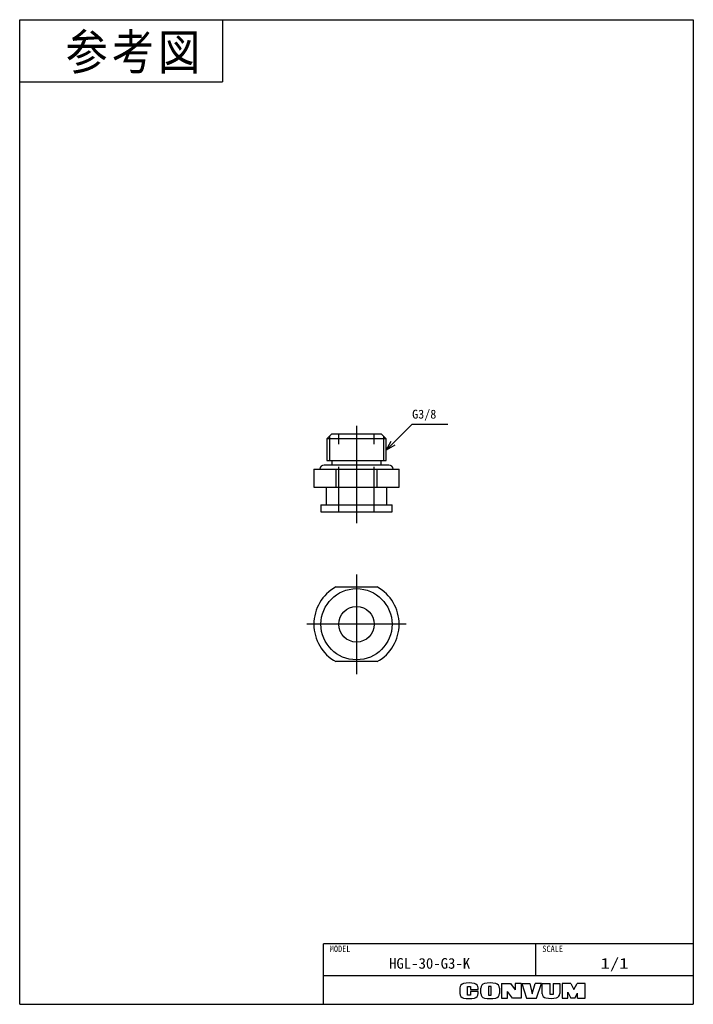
# Model space of a CAD drawing. Extents: x 0 to 189, y 0 to 277.
import ezdxf

# ---------------------------------------------------------------- set-up
doc = ezdxf.new("R2010")
doc.units = 0
doc.linetypes.add('CENTER', pattern=[50.8, 31.75, -6.35, 6.35, -6.35])
doc.linetypes.add('DASHED', pattern=[19.05, 12.7, -6.35])
doc.layers.get('0').update_dxf_attribs({"linetype": 'CONTINUOUS'})
doc.styles.add('MX_NOTE_STANDARD', font='txt.sh', dxfattribs={"bigfont": 'extfont'})
doc.dimstyles.new('MXDIMSTYLE', dxfattribs={"dimtxt": 2.5, "dimasz": 2.5, "dimexe": 1, "dimexo": 1, "dimgap": 1, "dimtad": 1, "dimdsep": 46, "dimtxsty": 'MX_NOTE_STANDARD', "dimblk1": 'OPEN30', "dimblk2": 'OPEN30', "dimsah": 1, "dimcen": 2.5, "dimadec": 0, "dimazin": 0, "dimtfac": 1, "dimtmove": 0, "dimatfit": 3, "dimldrblk": 'OPEN30', "dimfxl": 1, "dimtzin": 0, "dimarcsym": 0})

# ---------------------------------------------------------------- blocks, each defined once
blk = doc.blocks.new('_OPEN30')
at = {"color": 0, "linetype": 'ByBlock', "lineweight": -2}
for p, q in [((-1, 0.267949), (0, 0)), ((0, 0), (-1, -0.267949)), ((0, 0), (-1, 0))]:
    blk.add_line(p, q, dxfattribs=at)

msp = doc.modelspace()

# ---------------------------------------------------------------- linework, layer by layer
at = {"color": 150, "linetype": 'CONTINUOUS'}
for p, q in [((0, 0), (0, 276.624973)), ((0, 276.624973), (189.357336, 276.624973)), ((57, 276.624973), (57, 259.124973)), ((189.357336, 276.624973), (189.357336, 0)), ((0, 259.124973), (57, 259.124973)), ((0, 0), (189.357336, 0))]:
    msp.add_line(p, q, dxfattribs=at)
at = {"color": 7, "linetype": 'CENTER'}
for p, q in [((94.678668, 162.563654), (94.678668, 135.146747)), ((94.678668, 120.774906), (94.678668, 92.774906)), ((108.678668, 106.774906), (80.678668, 106.774906))]:
    msp.add_line(p, q, dxfattribs=at)
at = {"color": 254, "linetype": 'CONTINUOUS'}
for p, q in [((87.747668, 160.312487), (86.347668, 158.912487)), ((103.009668, 158.912487), (86.347668, 158.912487)), ((86.347668, 158.912487), (86.347668, 152.812487)), ((87.747668, 160.312487), (101.609668, 160.312487)), ((103.009668, 158.912487), (101.609668, 160.312487)), ((103.009668, 152.812487), (103.009668, 158.912487)), ((86.347668, 152.812487), (103.009668, 152.812487)), ((87.703668, 152.812487), (87.703668, 151.512487)), ((101.653668, 151.512487), (101.653668, 152.812487)), ((82.678668, 150.312487), (88.869984, 150.312487)), ((82.678668, 150.312487), (82.678668, 145.312487)), ((103.778668, 151.512487), (85.578668, 151.512487)), ((88.869984, 150.312487), (100.487352, 150.312487)), ((88.869984, 150.312487), (88.869984, 145.312487)), ((100.487352, 145.312487), (100.487352, 150.312487)), ((100.487352, 150.312487), (106.678668, 150.312487)), ((106.678668, 145.312487), (106.678668, 150.312487)), ((82.678668, 145.312487), (88.869984, 145.312487)), ((86.178668, 145.312487), (86.178668, 140.312487)), ((88.869984, 145.312487), (100.487352, 145.312487)), ((100.487352, 145.312487), (106.678668, 145.312487)), ((103.178668, 140.312487), (103.178668, 145.312487)), ((84.678668, 140.312487), (104.678668, 140.312487)), ((84.678668, 140.312487), (84.678668, 138.312487)), ((84.678668, 138.312487), (104.678668, 138.312487)), ((104.678668, 138.312487), (104.678668, 140.312487)), ((88.869984, 117.275344), (100.487352, 117.275344)), ((100.48756, 96.274584), (88.869776, 96.274584))]:
    msp.add_line(p, q, dxfattribs=at)
at = {"color": 7, "linetype": 'CONTINUOUS'}
for p, q in [((87.078668, 159.643487), (87.078668, 152.812487)), ((102.278668, 159.643487), (102.278668, 152.812487))]:
    msp.add_line(p, q, dxfattribs=at)
at = {"color": 7, "linetype": 'DASHED'}
for p, q in [((89.678668, 138.312487), (89.678668, 160.312487)), ((99.678668, 138.312487), (99.678668, 160.312487))]:
    msp.add_line(p, q, dxfattribs=at)
at = {"color": 255, "linetype": 'CONTINUOUS'}
for p, q in [((189.357336, 17), (85.357336, 17)), ((85.357336, 0), (85.357336, 17)), ((145.106338, 8), (145.106338, 17)), ((189.357336, 8), (85.357336, 8))]:
    msp.add_line(p, q, dxfattribs=at)
at = {"color": 220, "linetype": 'CONTINUOUS'}
for p, q in [((135.457336, 5.891946), (135.457336, 1.711946)), ((135.457336, 5.891946), (137.957336, 5.891946)), ((137.957336, 5.891946), (139.257336, 4.080613)), ((140.957336, 5.891946), (139.257336, 5.891946)), ((139.257336, 5.891946), (139.257336, 4.080613)), ((140.957336, 5.891946), (140.957336, 1.711946)), ((141.137336, 5.891946), (142.507336, 1.711946)), ((141.137336, 5.891946), (143.387336, 5.891946)), ((143.387336, 5.891946), (144.057336, 2.911946)), ((144.057336, 2.911946), (144.857336, 5.891946)), ((146.657336, 5.891946), (144.857336, 5.891946)), ((145.257336, 1.711946), (146.657336, 5.891946)), ((146.907336, 2.962978), (146.907336, 5.891946)), ((146.907336, 5.891946), (149.157336, 5.891946)), ((149.157336, 2.711946), (149.157336, 5.891946)), ((149.937336, 5.891946), (151.807336, 5.891946)), ((149.937336, 5.891946), (149.937336, 2.711946)), ((151.807336, 5.891946), (151.807336, 3.011886)), ((152.487336, 5.891946), (152.487336, 1.711946)), ((154.957336, 5.891946), (152.487336, 5.891946)), ((154.957336, 5.891946), (155.777336, 4.191946)), ((155.777336, 4.191946), (156.717336, 5.891946)), ((158.957336, 5.891946), (156.717336, 5.891946)), ((158.957336, 1.711946), (158.957336, 5.891946)), ((123.757336, 4.584631), (123.757336, 3.019261)), ((125.907336, 5.041946), (126.757336, 5.041946)), ((125.907336, 2.591946), (125.907336, 5.041946)), ((126.757336, 5.041946), (126.757336, 4.161946)), ((126.757336, 4.161946), (128.857336, 4.161946)), ((128.857336, 3.591946), (126.757336, 3.591946)), ((126.757336, 3.591946), (126.757336, 2.591946)), ((128.857336, 4.161946), (128.857336, 4.584631)), ((128.857336, 3.019261), (128.857336, 3.591946)), ((129.607336, 3.033004), (129.607336, 4.570888)), ((132.557336, 5.041946), (131.807336, 5.041946)), ((131.807336, 5.041946), (131.807336, 2.591946)), ((132.557336, 2.591946), (132.557336, 5.041946)), ((134.837336, 4.570888), (134.837336, 3.033004)), ((138.537336, 1.711946), (137.137336, 3.611946)), ((137.137336, 1.711946), (137.137336, 3.611946)), ((154.047336, 3.366492), (154.957336, 1.711946)), ((154.047336, 1.711946), (154.047336, 3.366492)), ((156.057336, 1.711946), (156.807336, 3.161946)), ((156.807336, 1.711946), (156.807336, 3.161946)), ((126.757336, 2.591946), (125.907336, 2.591946)), ((131.807336, 2.591946), (132.557336, 2.591946)), ((135.457336, 1.711946), (137.137336, 1.711946)), ((140.957336, 1.711946), (138.537336, 1.711946)), ((142.507336, 1.711946), (145.257336, 1.711946)), ((149.937336, 2.711946), (149.157336, 2.711946)), ((152.487336, 1.711946), (154.077336, 1.711946)), ((156.057336, 1.711946), (154.957336, 1.711946)), ((156.807336, 1.711946), (158.957336, 1.711946))]:
    msp.add_line(p, q, dxfattribs=at)
at = {"color": 254, "linetype": 'CONTINUOUS'}
for radius in [10, 5]:
    msp.add_circle((94.678668, 106.774906), radius, dxfattribs=at)
for centre, radius, start, end in [((85.578668, 150.312487), 1.2, 90, 180), ((103.778668, 150.312487), 1.2, 0, 90), ((94.678668, 106.774906), 12, 118.950709, 241.048157), ((94.678668, 106.774906), 12, 298.951843, 61.049291)]:
    msp.add_arc(centre, radius, start, end, dxfattribs=at)
at = {"color": 220, "linetype": 'CONTINUOUS'}
for centre, radius, start, end in [((125.057336, 4.584631), 1.3, 101.631293, 180), ((126.307336, -1.488054), 7.5, 78.368707, 101.631293), ((127.557336, 4.584631), 1.3, 0, 78.368707), ((130.907336, 4.570888), 1.3, 102.245257, 180), ((132.222336, -1.488054), 7.5, 77.754743, 102.245257), ((133.537336, 4.570888), 1.3, 0, 77.754743), ((125.057336, 3.019261), 1.3, 180, 258.368707), ((127.557336, 3.019261), 1.3, 281.631293, 0), ((130.907336, 3.033004), 1.3, 180, 257.754743), ((133.537336, 3.033004), 1.3, 282.245257, 0), ((148.107336, 2.962978), 1.2, 180, 259.765703), ((150.607336, 3.011886), 1.2, 282.475783, 0), ((126.307336, 9.091946), 7.5, 258.368707, 281.631293), ((132.222336, 9.091946), 7.5, 257.754743, 282.245257), ((149.235565, 9.211946), 7.55, 259.765703, 282.475783)]:
    msp.add_arc(centre, radius, start, end, dxfattribs=at)

# ---------------------------------------------------------------- texts
at = {"color": 255, "linetype": 'CONTINUOUS', "insert": (12.893496, 272.552331), "char_height": 10, "attachment_point": 1, "line_spacing_factor": 0.72}
msp.add_mtext('\\T1.095445;\\W0.912871;\\A1;参考図', dxfattribs=at)
at = {"color": 7, "linetype": 'CONTINUOUS', "insert": (110.315086, 165.500962), "char_height": 2.5, "attachment_point": 4, "line_spacing_factor": 0.72}
msp.add_mtext('\\A1;G3/8', dxfattribs=at)
at = {"color": 140, "linetype": 'CONTINUOUS', "attachment_point": 2}
for s, insert, char_height, line_spacing_factor in [('\\W0.944444;\\A1;MODEL', (90.069885, 16.495431), 1.8, 0.6), ('\\W0.944444;\\A1;SCALE', (149.818887, 16.495431), 1.8, 0.6), ('\\W1.015385;\\A1;HGL-30-G3-K', (115.231837, 13), 3, 0.72), ('\\W1.285714;\\A1;1/1', (167.231837, 13), 3, 0.72)]:
    msp.add_mtext(s, dxfattribs=dict(at, insert=insert, char_height=char_height, line_spacing_factor=line_spacing_factor))

# ---------------------------------------------------------------- leaders
at = {"color": 7, "linetype": 'CONTINUOUS'}
msp.add_leader([(103.009668, 155.695544), (110.315086, 163.000962), (120.315086, 163.000962)], dimstyle='MXDIMSTYLE', override={"dimasz": 2.77}, dxfattribs=at)

doc.saveas('drawing.dxf')
